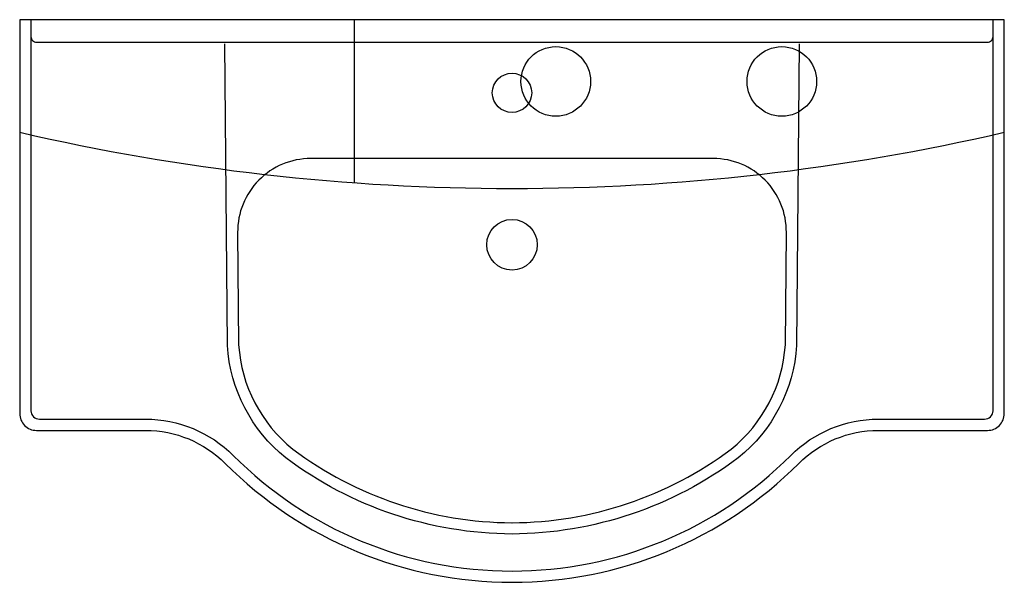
# Model space of a CAD drawing. Header units: millimetres. Extents: x -0.438 to 0.438, y -0.5 to 0.
import ezdxf

# ---------------------------------------------------------------- set-up
doc = ezdxf.new("R2010")
doc.units = ezdxf.units.MM
doc.linetypes.add('DASHED2', pattern=[9.525, 6.35, -3.175])
doc.layers.add('BLOCKS', color=3, linetype='Continuous')

msp = doc.modelspace()

# ---------------------------------------------------------------- linework, layer by layer
at = {"layer": 'BLOCKS'}
for p, q in [((-0.14031, 0), (-0.14031, -0.14492)), ((0.17887, -0.1234), (-0.17887, -0.1234)), ((-0.24383, -0.18899), (-0.24293, -0.28909)), ((0.24293, -0.28909), (0.24383, -0.18899))]:
    msp.add_line(p, q, dxfattribs=at)
msp.add_lwpolyline([(-0.4375, 0), (-0.4375, -0.35, 0.414214), (-0.4225, -0.365), (-0.3256, -0.365, -0.199127), (-0.25483, -0.39435, 0.199171), (0, -0.5, 0.199171), (0.25483, -0.39435, -0.199127), (0.3256, -0.365), (0.4225, -0.365, 0.414214), (0.4375, -0.35), (0.4375, 0)], format="xyb", close=True, dxfattribs=at)
for points in [[(-0.4275, 0), (-0.4275, -0.3475, 0.414214), (-0.42, -0.355), (-0.3256, -0.355, -0.199127), (-0.24775, -0.38728, 0.199172), (0, -0.49, 0.199172), (0.24775, -0.38728, -0.199127), (0.3256, -0.355), (0.42, -0.355, 0.414214), (0.4275, -0.3475), (0.4275, 0)], [(-0.4275, -0.015, 0.414214), (-0.4225, -0.02), (0.4225, -0.02, 0.414214), (0.4275, -0.015)], [(0.25533, -0.02143), (0.25293, -0.28946, -0.211104), (0.20093, -0.38948, -0.160803), (0, -0.45707, -0.160803), (-0.20093, -0.38948, -0.211104), (-0.25293, -0.28946), (-0.25533, -0.02143)]]:
    msp.add_lwpolyline(points, format="xyb", dxfattribs=at)
at = {"layer": 'BLOCKS', "linetype": 'DASHED2'}
for centre in [(0.03891, -0.0549), (0.23981, -0.0549)]:
    msp.add_circle(centre, 0.03093, dxfattribs=at)
at = {"layer": 'BLOCKS'}
for centre, radius in [((0, -0.065), 0.0175), ((0, -0.2), 0.0225)]:
    msp.add_circle(centre, radius, dxfattribs=at)
for centre, radius, start, end in [((0, 1.78906), 1.93906, 256.9604, 283.0396), ((-0.17883, -0.1884), 0.065, 90.03675, 180.51452), ((0.17883, -0.1884), 0.065, 359.48548, 89.96325), ((-0.11375, -0.28064), 0.12945, 183.74509, 231.23864), ((0.11375, -0.28064), 0.12945, 308.76136, 356.25491), ((0.00189, -0.11897), 0.3281, 233.16661, 269.67898), ((-0.00189, -0.11897), 0.3281, 270.32102, 306.83339)]:
    msp.add_arc(centre, radius, start, end, dxfattribs=at)

doc.saveas('drawing.dxf')
